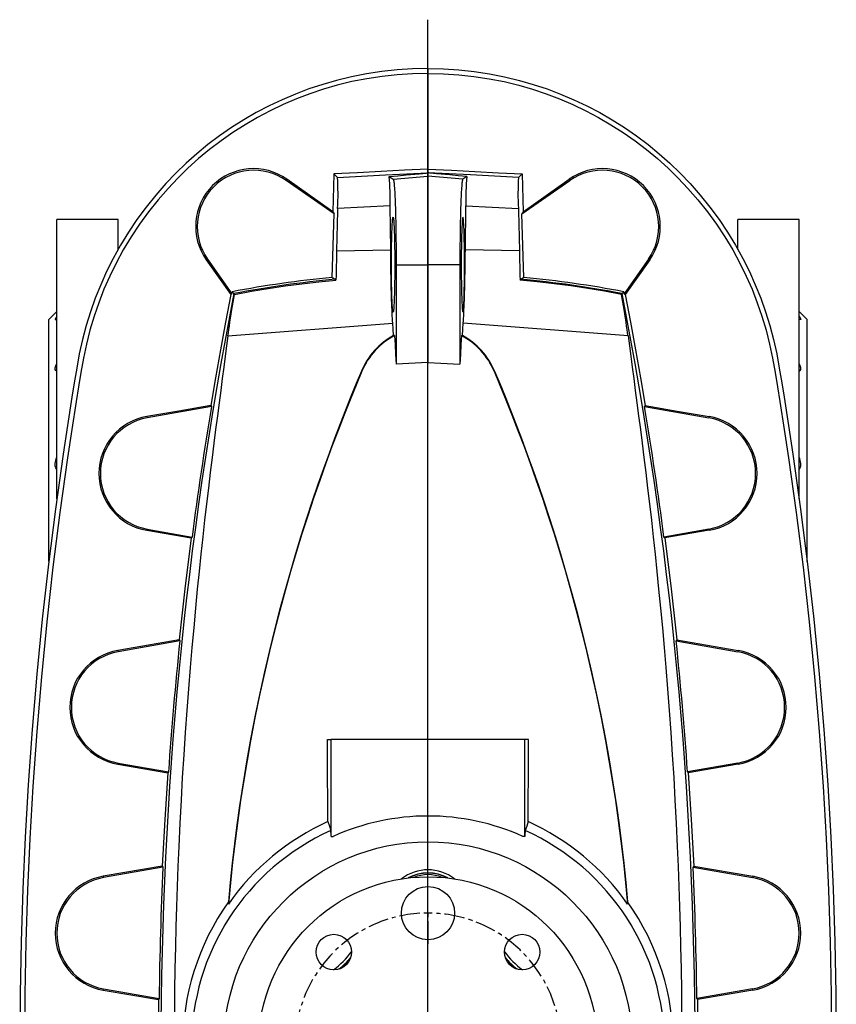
# Model space of a CAD drawing. Extents: x -1477 to 874, y -826 to 3147.
# Tile 2 of 6: x -1450 to -944, y -174 to 436. Entities that reach past the tile are written whole.
import ezdxf

# ---------------------------------------------------------------- set-up
doc = ezdxf.new("R2010")
doc.units = 0
doc.linetypes.add('CENTERX2', pattern=[20.32, 12.7, -2.54, 2.54, -2.54])
doc.layers.get('0').update_dxf_attribs({"linetype": 'CONTINUOUS'})

# ---------------------------------------------------------------- blocks, each defined once
blk = doc.blocks.new('SW_CENTERMARKSYMBOL_1')
at = {"color": 0, "linetype": 'CONTINUOUS'}
for p, q in [((0, -77.5), (0, 553.8)), ((0, 5), (0, 19)), ((0, 0), (0, 2.5)), ((0, 0), (0, -2.5)), ((0, -5), (0, -19))]:
    blk.add_line(p, q, dxfattribs=at)
for start, end in [(90, 91.73624), (88.26376, 90)]:
    blk.add_arc((0, -82.5), 82.5, start, end, dxfattribs=at)
at = {"color": 0, "linetype": 'CENTERX2'}
for start, end in [(93.47247, 176.52753), (3.47247, 86.52753)]:
    blk.add_arc((0, -82.5), 82.5, start, end, dxfattribs=at)

msp = doc.modelspace()

# ---------------------------------------------------------------- linework, layer by layer
at = {"color": 7, "linetype": 'CONTINUOUS'}
for p, q in [((-1197.26, 405.65), (-1197.26, 402.65)), ((-1197.26, 402.65), (-1197.26, 343.35)), ((-1197.26, 343.35), (-1197.26, 341)), ((-1284.68, 337.03), (-1285.18, 336.32)), ((-1255.49, 315.53), (-1285.18, 336.32)), ((-1256.14, 316.83), (-1284.68, 337.03)), ((-1255.52, 340.35), (-1256.14, 316.83)), ((-1253.3, 338.18), (-1255.52, 340.35)), ((-1221.28, 338.78), (-1218.83, 337.15)), ((-1218.83, 337.15), (-1197.26, 339.04)), ((-1197.26, 341), (-1197.26, 339.04)), ((-1197.26, 339.04), (-1197.26, 284.06)), ((-1175.69, 337.15), (-1197.26, 339.04)), ((-1173.24, 338.78), (-1175.69, 337.15)), ((-1141.21, 338.18), (-1139, 340.35)), ((-1139.03, 315.53), (-1109.33, 336.32)), ((-1139, 340.35), (-1138.38, 316.83)), ((-1138.38, 316.83), (-1109.83, 337.03)), ((-1109.83, 337.03), (-1109.33, 336.32)), ((-1220.65, 320.61), (-1253.26, 318.96)), ((-1220.39, 293.32), (-1220.65, 320.61)), ((-1174.12, 293.32), (-1173.87, 320.61)), ((-1173.87, 320.61), (-1141.25, 318.96)), ((-1389.26, 312.15), (-1427.26, 312.15)), ((-1427.26, 138.98), (-1427.26, 312.15)), ((-1389.26, 293.57), (-1389.26, 312.15)), ((-1256.72, 276.16), (-1255.49, 315.53)), ((-1256.14, 316.83), (-1255.49, 315.53)), ((-1138.38, 316.83), (-1139.03, 315.53)), ((-1137.8, 276.16), (-1139.03, 315.53)), ((-967.26, 312.15), (-1005.26, 312.15)), ((-1005.26, 293.57), (-1005.26, 312.15)), ((-967.26, 138.98), (-967.26, 312.15)), ((-1253.9, 292.57), (-1220.39, 293.32)), ((-1140.61, 292.57), (-1174.12, 293.32)), ((-1334.64, 287.08), (-1333.93, 287.58)), ((-1334.64, 287.08), (-1319.48, 265.64)), ((-1333.93, 287.58), (-1318.89, 266.1)), ((-1060.59, 287.58), (-1075.63, 266.1)), ((-1059.88, 287.08), (-1075.04, 265.64)), ((-1059.88, 287.08), (-1060.59, 287.58)), ((-1217.02, 284.06), (-1217.02, 222.51)), ((-1217.02, 284.06), (-1197.26, 284.06)), ((-1197.26, 284.06), (-1197.26, 223.42)), ((-1177.5, 284.06), (-1197.26, 284.06)), ((-1177.5, 284.06), (-1177.5, 222.51)), ((-1256.72, 276.16), (-1254.81, 275.04)), ((-1254.27, 274.53), (-1254.81, 275.04)), ((-1140.24, 274.53), (-1139.71, 275.04)), ((-1137.8, 276.16), (-1139.71, 275.04)), ((-1318.89, 266.1), (-1319.48, 265.64)), ((-1318.66, 267.26), (-1317.56, 266.15)), ((-1317.11, 265.7), (-1317.56, 266.15)), ((-1077.41, 265.7), (-1076.96, 266.15)), ((-1075.86, 267.26), (-1076.96, 266.15)), ((-1075.63, 266.1), (-1075.04, 265.64)), ((-1427.26, 255.15), (-1432.26, 250.15)), ((-962.26, 250.15), (-967.26, 255.15)), ((-1432.26, 100.13), (-1432.26, 250.15)), ((-1321.23, 239.9), (-1219.11, 247.86)), ((-1073.29, 239.9), (-1175.41, 247.86)), ((-962.26, 100.13), (-962.26, 250.15)), ((-1217.99, 240.11), (-1218.59, 240.13)), ((-1176.53, 240.11), (-1175.92, 240.13)), ((-1197.26, -10.35), (-1197.26, 223.42)), ((-1238.48, 218.15), (-1238.24, 218.04)), ((-1156.04, 218.15), (-1156.28, 218.04)), ((-1331.5, 196.14), (-1371.34, 189.12)), ((-1331.84, 196.75), (-1331.5, 196.14)), ((-1062.67, 196.75), (-1063.01, 196.14)), ((-1063.01, 196.14), (-1023.18, 189.12)), ((-1371.48, 189.95), (-1371.34, 189.12)), ((-1023.04, 189.95), (-1023.18, 189.12)), ((-1371.47, 119.41), (-1371.34, 120.18)), ((-1371.47, 119.41), (-1343.97, 114.72)), ((-1371.34, 120.18), (-1343.48, 115.27)), ((-1023.18, 120.18), (-1051.04, 115.27)), ((-1023.05, 119.41), (-1050.54, 114.72)), ((-1023.05, 119.41), (-1023.18, 120.18)), ((-1343.48, 115.27), (-1343.97, 114.72)), ((-1051.04, 115.27), (-1050.54, 114.72)), ((-1351.4, 51.45), (-1389.48, 44.94)), ((-1351.04, 50.87), (-1389.34, 44.12)), ((-1351.4, 51.45), (-1351.04, 50.87)), ((-1043.12, 51.45), (-1043.48, 50.87)), ((-1043.48, 50.87), (-1005.18, 44.12)), ((-1043.12, 51.45), (-1005.04, 44.94)), ((-1389.48, 44.94), (-1389.34, 44.12)), ((-1005.04, 44.94), (-1005.18, 44.12)), ((-1259.62, -20.11), (-1259.62, -10.35)), ((-1259.62, -10.35), (-1257.26, -10.35)), ((-1257.26, -70.35), (-1257.26, -10.35)), ((-1137.26, -10.35), (-1257.26, -10.35)), ((-1137.26, -70.35), (-1137.26, -10.35)), ((-1134.9, -10.35), (-1137.26, -10.35)), ((-1134.9, -20.11), (-1134.9, -10.35)), ((-1389.48, -25.6), (-1389.34, -24.82)), ((-1389.48, -25.6), (-1358.56, -30.88)), ((-1389.34, -24.82), (-1358.1, -30.32)), ((-1358.1, -30.32), (-1358.56, -30.88)), ((-1005.18, -24.82), (-1036.42, -30.32)), ((-1036.42, -30.32), (-1035.96, -30.88)), ((-1005.04, -25.6), (-1035.96, -30.88)), ((-1005.04, -25.6), (-1005.18, -24.82)), ((-1257.28, -70.35), (-1257.26, -70.35)), ((-1257.26, -70.35), (-1256.04, -70.35)), ((-1137.26, -70.35), (-1138.47, -70.35)), ((-1137.24, -70.35), (-1137.26, -70.35)), ((-1361.91, -88.82), (-1398.48, -95.06)), ((-1361.52, -89.39), (-1398.34, -95.88)), ((-1361.91, -88.82), (-1361.52, -89.39)), ((-1032.61, -88.82), (-1033, -89.39)), ((-1033, -89.39), (-996.18, -95.88)), ((-1032.61, -88.82), (-996.04, -95.06)), ((-1398.48, -95.06), (-1398.34, -95.88)), ((-996.04, -95.06), (-996.18, -95.88)), ((-1320.92, -112.25), (-1320.96, -110.97)), ((-1073.6, -112.25), (-1073.56, -110.97)), ((-1398.48, -165.62), (-1398.34, -164.82)), ((-1398.48, -165.62), (-1364.3, -171.45)), ((-1398.34, -164.82), (-1363.87, -170.89)), ((-1363.87, -170.89), (-1364.3, -171.45)), ((-996.18, -164.82), (-1030.65, -170.89)), ((-1030.65, -170.89), (-1030.22, -171.45)), ((-996.04, -165.62), (-1030.22, -171.45)), ((-996.04, -165.62), (-996.18, -164.82)), ((-1364.3, -171.45), (-1364.47, -200.35)), ((-1030.22, -171.45), (-1030.05, -200.35))]:
    msp.add_line(p, q, dxfattribs=at)
for points in [[(-1197.26, 405.65), (-1206.87, 405.45), (-1216.43, 404.84), (-1225.93, 403.81), (-1235.36, 402.37), (-1244.69, 400.54), (-1253.92, 398.3), (-1262.52, 395.84), (-1271.01, 393.02), (-1279.38, 389.87), (-1287.62, 386.37), (-1295.71, 382.54), (-1303.66, 378.37), (-1311.45, 373.87), (-1319.06, 369.05), (-1326.48, 363.91), (-1333.68, 358.48), (-1340.54, 352.86), (-1347.16, 346.96), (-1353.53, 340.81), (-1359.65, 334.41), (-1365.95, 327.24), (-1371.93, 319.81), (-1377.58, 312.15), (-1382.88, 304.26), (-1387.82, 296.16), (-1392.41, 287.86), (-1396.41, 279.85), (-1400.07, 271.69), (-1403.41, 263.38), (-1406.41, 254.92), (-1409.07, 246.33), (-1411.38, 237.61), (-1413.34, 228.78), (-1414.95, 219.85), (-1416.45, 210.89), (-1417.92, 201.93), (-1420.7, 184.31), (-1423.37, 166.68), (-1428.15, 132.63), (-1432.46, 98.52), (-1436.31, 64.37), (-1439.69, 30.16), (-1442.6, -4.08), (-1445.04, -38.36), (-1446.92, -70.72), (-1448.38, -103.1), (-1449.42, -135.5), (-1450.05, -167.92), (-1450.26, -200.35)], [(-1197.26, 405.65), (-1187.65, 405.45), (-1178.08, 404.84), (-1168.58, 403.81), (-1159.16, 402.37), (-1149.83, 400.54), (-1140.6, 398.3), (-1132, 395.84), (-1123.51, 393.02), (-1115.14, 389.87), (-1106.9, 386.37), (-1098.8, 382.54), (-1090.85, 378.37), (-1083.06, 373.87), (-1075.45, 369.05), (-1068.04, 363.91), (-1060.83, 358.48), (-1053.98, 352.86), (-1047.36, 346.96), (-1040.99, 340.81), (-1034.87, 334.41), (-1028.57, 327.24), (-1022.58, 319.81), (-1016.94, 312.15), (-1011.64, 304.26), (-1006.7, 296.16), (-1002.11, 287.86), (-998.11, 279.85), (-994.44, 271.69), (-991.11, 263.38), (-988.11, 254.92), (-985.45, 246.33), (-983.14, 237.61), (-981.18, 228.78), (-979.57, 219.85), (-978.07, 210.89), (-976.6, 201.93), (-973.81, 184.31), (-971.15, 166.68), (-966.37, 132.63), (-962.06, 98.52), (-958.21, 64.37), (-954.83, 30.16), (-951.92, -4.08), (-949.47, -38.36), (-947.6, -70.72), (-946.14, -103.1), (-945.09, -135.5), (-944.47, -167.92), (-944.26, -200.35)], [(-1197.26, 402.65), (-1206.81, 402.45), (-1216.31, 401.84), (-1225.75, 400.81), (-1235.11, 399.37), (-1244.38, 397.54), (-1253.55, 395.3), (-1262.08, 392.83), (-1270.51, 390.02), (-1278.82, 386.86), (-1286.99, 383.36), (-1295.03, 379.52), (-1302.91, 375.35), (-1310.64, 370.85), (-1318.18, 366.03), (-1325.52, 360.9), (-1332.66, 355.47), (-1339.44, 349.85), (-1345.98, 343.96), (-1352.28, 337.81), (-1358.32, 331.41), (-1364.54, 324.25), (-1370.43, 316.83), (-1375.99, 309.19), (-1381.19, 301.31), (-1386.05, 293.23), (-1390.54, 284.95), (-1394.45, 276.96), (-1398.03, 268.82), (-1401.27, 260.53), (-1404.18, 252.1), (-1406.74, 243.53), (-1408.95, 234.84), (-1410.8, 226.04), (-1412.36, 217.16), (-1413.85, 208.26), (-1415.29, 199.35), (-1418.05, 181.85), (-1420.68, 164.32), (-1425.4, 130.49), (-1429.67, 96.6), (-1433.47, 62.67), (-1436.81, 28.68), (-1439.69, -5.35), (-1442.11, -39.41), (-1443.96, -71.55), (-1445.4, -103.72), (-1446.43, -135.92), (-1447.05, -168.13), (-1447.26, -200.35)], [(-1197.26, 402.65), (-1187.71, 402.45), (-1178.21, 401.84), (-1168.77, 400.81), (-1159.41, 399.37), (-1150.14, 397.54), (-1140.97, 395.3), (-1132.43, 392.83), (-1124.01, 390.02), (-1115.7, 386.86), (-1107.52, 383.36), (-1099.49, 379.52), (-1091.61, 375.35), (-1083.88, 370.85), (-1076.34, 366.03), (-1068.99, 360.9), (-1061.86, 355.47), (-1055.08, 349.85), (-1048.54, 343.96), (-1042.24, 337.81), (-1036.2, 331.41), (-1029.98, 324.25), (-1024.09, 316.83), (-1018.53, 309.19), (-1013.32, 301.31), (-1008.47, 293.23), (-1003.97, 284.95), (-1000.07, 276.96), (-996.49, 268.82), (-993.25, 260.53), (-990.34, 252.1), (-987.78, 243.53), (-985.57, 234.84), (-983.72, 226.04), (-982.15, 217.16), (-980.67, 208.26), (-979.22, 199.35), (-976.47, 181.85), (-973.84, 164.32), (-969.11, 130.49), (-964.85, 96.6), (-961.05, 62.67), (-957.71, 28.68), (-954.83, -5.35), (-952.41, -39.41), (-950.56, -71.55), (-949.11, -103.72), (-948.08, -135.92), (-947.46, -168.13), (-947.26, -200.35)], [(-1197.26, 343.35), (-1211.82, 342.59), (-1226.38, 341.83), (-1240.96, 341.09), (-1255.52, 340.35)], [(-1197.26, 343.35), (-1182.7, 342.59), (-1168.14, 341.83), (-1153.56, 341.09), (-1139, 340.35)], [(-1253.3, 338.18), (-1223.58, 339.68), (-1197.26, 341)], [(-1221.28, 338.78), (-1215.99, 339.25), (-1210.72, 339.72), (-1205.47, 340.2), (-1202.63, 340.46), (-1200.72, 340.64), (-1199.43, 340.77), (-1198.3, 340.88), (-1197.68, 340.94), (-1197.41, 340.98), (-1197.28, 341), (-1197.26, 341)], [(-1218.83, 337.15), (-1218.74, 337.03), (-1218.65, 336.79), (-1218.56, 336.42), (-1218.47, 335.93), (-1218.39, 335.32), (-1218.3, 334.58), (-1218.22, 333.73), (-1218.13, 332.77), (-1218.05, 331.69), (-1217.97, 330.49), (-1217.89, 329.19), (-1217.82, 327.79), (-1217.75, 326.28), (-1217.68, 324.67), (-1217.61, 322.97), (-1217.55, 321.18), (-1217.48, 319.3), (-1217.43, 317.33), (-1217.37, 315.29), (-1217.32, 313.18), (-1217.27, 311), (-1217.23, 308.76), (-1217.19, 306.45), (-1217.15, 304.1), (-1217.12, 301.7), (-1217.1, 299.26), (-1217.07, 296.78), (-1217.05, 294.27), (-1217.04, 291.74), (-1217.03, 289.19), (-1217.02, 286.63), (-1217.02, 284.06)], [(-1173.24, 338.78), (-1178.53, 339.25), (-1183.8, 339.72), (-1189.05, 340.2), (-1191.89, 340.46), (-1193.8, 340.64), (-1195.09, 340.77), (-1196.22, 340.88), (-1196.83, 340.94), (-1197.11, 340.98), (-1197.24, 341), (-1197.26, 341)], [(-1141.21, 338.18), (-1170.94, 339.68), (-1197.26, 341)], [(-1175.69, 337.15), (-1175.78, 337.03), (-1175.87, 336.79), (-1175.96, 336.42), (-1176.04, 335.93), (-1176.13, 335.32), (-1176.22, 334.58), (-1176.3, 333.73), (-1176.38, 332.77), (-1176.47, 331.69), (-1176.55, 330.49), (-1176.62, 329.19), (-1176.7, 327.79), (-1176.77, 326.28), (-1176.84, 324.67), (-1176.91, 322.97), (-1176.97, 321.18), (-1177.03, 319.3), (-1177.09, 317.33), (-1177.15, 315.29), (-1177.2, 313.18), (-1177.24, 311), (-1177.29, 308.76), (-1177.33, 306.45), (-1177.36, 304.1), (-1177.39, 301.7), (-1177.42, 299.26), (-1177.45, 296.78), (-1177.47, 294.27), (-1177.48, 291.74), (-1177.49, 289.19), (-1177.5, 286.63), (-1177.5, 284.06)], [(-1253.26, 318.96), (-1253.3, 317.4), (-1253.9, 292.57)], [(-1141.25, 318.96), (-1141.22, 317.4), (-1140.61, 292.57)], [(-1219.91, 284.06), (-1219.91, 285.96), (-1219.9, 287.86), (-1219.89, 289.74), (-1219.87, 291.59), (-1219.85, 293.41), (-1219.83, 295.2), (-1219.8, 296.93), (-1219.77, 298.62), (-1219.74, 300.24), (-1219.7, 301.79), (-1219.66, 303.27), (-1219.61, 304.67), (-1219.56, 305.99), (-1219.51, 307.21), (-1219.46, 308.33), (-1219.4, 309.35), (-1219.35, 310.27), (-1219.29, 311.08), (-1219.22, 311.77), (-1219.16, 312.34), (-1219.1, 312.8), (-1219.03, 313.14), (-1218.96, 313.36), (-1218.9, 313.45), (-1218.83, 313.42), (-1218.77, 313.26), (-1218.7, 312.99), (-1218.63, 312.59), (-1218.57, 312.07), (-1218.51, 311.44), (-1218.45, 310.69), (-1218.39, 309.83), (-1218.33, 308.86), (-1218.28, 307.78), (-1218.22, 306.61), (-1218.17, 305.34), (-1218.13, 303.98), (-1218.08, 302.54), (-1218.04, 301.03), (-1218.01, 299.44), (-1217.97, 297.78), (-1217.94, 296.07), (-1217.92, 294.31), (-1217.9, 292.51), (-1217.88, 290.67), (-1217.87, 288.8), (-1217.86, 286.91), (-1217.86, 285.01), (-1217.86, 283.11), (-1217.86, 281.21), (-1217.87, 279.32), (-1217.88, 277.45), (-1217.9, 275.61), (-1217.92, 273.81), (-1217.94, 272.05), (-1217.97, 270.34), (-1218.01, 268.68), (-1218.04, 267.09), (-1218.08, 265.58), (-1218.13, 264.14), (-1218.17, 262.78), (-1218.22, 261.51), (-1218.28, 260.34), (-1218.33, 259.26), (-1218.39, 258.29), (-1218.45, 257.43), (-1218.51, 256.68), (-1218.57, 256.05), (-1218.63, 255.53), (-1218.7, 255.13), (-1218.77, 254.86), (-1218.83, 254.7), (-1218.9, 254.67), (-1218.96, 254.76), (-1219.03, 254.98), (-1219.1, 255.32), (-1219.16, 255.78), (-1219.22, 256.35), (-1219.29, 257.04), (-1219.35, 257.85), (-1219.4, 258.77), (-1219.46, 259.79), (-1219.51, 260.91), (-1219.56, 262.13), (-1219.61, 263.45), (-1219.66, 264.85), (-1219.7, 266.33), (-1219.74, 267.88), (-1219.77, 269.5), (-1219.8, 271.19), (-1219.83, 272.92), (-1219.85, 274.71), (-1219.87, 276.53), (-1219.89, 278.38), (-1219.9, 280.26), (-1219.91, 282.16), (-1219.91, 284.06)], [(-1174.61, 284.06), (-1174.61, 285.96), (-1174.62, 287.86), (-1174.63, 289.74), (-1174.64, 291.59), (-1174.66, 293.41), (-1174.69, 295.2), (-1174.71, 296.93), (-1174.75, 298.62), (-1174.78, 300.24), (-1174.82, 301.79), (-1174.86, 303.27), (-1174.91, 304.67), (-1174.95, 305.99), (-1175, 307.21), (-1175.06, 308.33), (-1175.11, 309.35), (-1175.17, 310.27), (-1175.23, 311.08), (-1175.29, 311.77), (-1175.36, 312.34), (-1175.42, 312.8), (-1175.49, 313.14), (-1175.55, 313.36), (-1175.62, 313.45), (-1175.69, 313.42), (-1175.75, 313.26), (-1175.82, 312.99), (-1175.88, 312.59), (-1175.95, 312.07), (-1176.01, 311.44), (-1176.07, 310.69), (-1176.13, 309.83), (-1176.19, 308.86), (-1176.24, 307.78), (-1176.3, 306.61), (-1176.34, 305.34), (-1176.39, 303.98), (-1176.43, 302.54), (-1176.47, 301.03), (-1176.51, 299.44), (-1176.54, 297.78), (-1176.57, 296.07), (-1176.6, 294.31), (-1176.62, 292.51), (-1176.64, 290.67), (-1176.65, 288.8), (-1176.66, 286.91), (-1176.66, 285.01), (-1176.66, 283.11), (-1176.66, 281.21), (-1176.65, 279.32), (-1176.64, 277.45), (-1176.62, 275.61), (-1176.6, 273.81), (-1176.57, 272.05), (-1176.54, 270.34), (-1176.51, 268.68), (-1176.47, 267.09), (-1176.43, 265.58), (-1176.39, 264.14), (-1176.34, 262.78), (-1176.3, 261.51), (-1176.24, 260.34), (-1176.19, 259.26), (-1176.13, 258.29), (-1176.07, 257.43), (-1176.01, 256.68), (-1175.95, 256.05), (-1175.88, 255.53), (-1175.82, 255.13), (-1175.75, 254.86), (-1175.69, 254.7), (-1175.62, 254.67), (-1175.55, 254.76), (-1175.49, 254.98), (-1175.42, 255.32), (-1175.36, 255.78), (-1175.29, 256.35), (-1175.23, 257.04), (-1175.17, 257.85), (-1175.11, 258.77), (-1175.06, 259.79), (-1175, 260.91), (-1174.95, 262.13), (-1174.91, 263.45), (-1174.86, 264.85), (-1174.82, 266.33), (-1174.78, 267.88), (-1174.75, 269.5), (-1174.71, 271.19), (-1174.69, 272.92), (-1174.66, 274.71), (-1174.64, 276.53), (-1174.63, 278.38), (-1174.62, 280.26), (-1174.61, 282.16), (-1174.61, 284.06)], [(-1219.11, 247.86), (-1219.2, 249.28), (-1219.29, 250.81), (-1219.38, 252.45), (-1219.46, 254.19), (-1219.55, 256.03), (-1219.63, 257.98), (-1219.71, 260.01), (-1219.78, 262.14), (-1219.85, 264.36), (-1219.92, 266.66), (-1219.98, 269.04), (-1220.05, 271.5), (-1220.1, 274.02), (-1220.16, 276.62), (-1220.21, 279.27), (-1220.25, 281.99), (-1220.29, 284.76), (-1220.33, 287.57), (-1220.37, 290.43), (-1220.39, 293.32)], [(-1175.41, 247.86), (-1175.32, 249.28), (-1175.23, 250.81), (-1175.14, 252.45), (-1175.05, 254.19), (-1174.97, 256.03), (-1174.89, 257.98), (-1174.81, 260.01), (-1174.74, 262.14), (-1174.67, 264.36), (-1174.6, 266.66), (-1174.53, 269.04), (-1174.47, 271.5), (-1174.42, 274.02), (-1174.36, 276.62), (-1174.31, 279.27), (-1174.27, 281.99), (-1174.22, 284.76), (-1174.19, 287.57), (-1174.15, 290.43), (-1174.12, 293.32)], [(-1253.9, 292.57), (-1253.98, 289.44), (-1254.05, 286.35), (-1254.11, 283.31), (-1254.17, 280.32), (-1254.22, 277.39), (-1254.27, 274.53)], [(-1140.61, 292.57), (-1140.54, 289.44), (-1140.47, 286.35), (-1140.41, 283.31), (-1140.35, 280.32), (-1140.29, 277.39), (-1140.24, 274.53)], [(-1317.11, 265.7), (-1306.72, 267.61), (-1296.31, 269.35), (-1285.86, 270.91), (-1275.35, 272.3), (-1264.82, 273.5), (-1254.27, 274.53)], [(-1077.41, 265.7), (-1087.79, 267.61), (-1098.21, 269.35), (-1108.66, 270.91), (-1119.17, 272.3), (-1129.7, 273.5), (-1140.24, 274.53)], [(-1319.48, 265.64), (-1322.75, 248.47), (-1325.9, 231.27), (-1328.93, 214.02), (-1331.84, 196.75)], [(-1321.23, 239.9), (-1320.98, 241.77), (-1320.69, 243.8), (-1320.36, 246.01), (-1320, 248.37), (-1319.4, 252.2), (-1318.72, 256.35), (-1317.95, 260.88), (-1317.11, 265.7)], [(-1318.89, 266.1), (-1318.86, 266.24), (-1318.83, 266.39), (-1318.8, 266.53), (-1318.77, 266.68), (-1318.75, 266.82), (-1318.72, 266.97), (-1318.69, 267.11), (-1318.66, 267.26)], [(-1073.29, 239.9), (-1073.54, 241.77), (-1073.83, 243.8), (-1074.16, 246.01), (-1074.52, 248.37), (-1075.12, 252.2), (-1075.8, 256.35), (-1076.57, 260.88), (-1077.41, 265.7)], [(-1075.63, 266.1), (-1075.66, 266.24), (-1075.69, 266.39), (-1075.72, 266.53), (-1075.74, 266.68), (-1075.77, 266.82), (-1075.8, 266.97), (-1075.83, 267.11), (-1075.86, 267.26)], [(-1075.04, 265.64), (-1071.77, 248.47), (-1068.62, 231.27), (-1065.59, 214.02), (-1062.67, 196.75)], [(-1427.26, 252.02), (-1427.9, 251.09), (-1428.15, 250.63), (-1428.25, 250.31), (-1428.21, 250.13), (-1427.89, 250.12), (-1427.3, 250.38), (-1427.26, 250.41)], [(-967.26, 252.02), (-966.62, 251.09), (-966.37, 250.63), (-966.26, 250.31), (-966.31, 250.13), (-966.63, 250.12), (-967.22, 250.38), (-967.26, 250.41)], [(-1218.59, 240.13), (-1218.85, 244.06), (-1219.11, 247.86)], [(-1175.92, 240.13), (-1175.67, 244.06), (-1175.41, 247.86)], [(-1321.23, 239.9), (-1322.05, 233.75), (-1322.91, 227.3), (-1323.81, 220.54), (-1324.75, 213.49), (-1325.72, 206.15), (-1326.74, 198.39), (-1327.79, 190.34), (-1328.86, 182), (-1329.95, 173.39), (-1331.05, 164.51), (-1332.19, 155.19), (-1333.34, 145.6), (-1334.49, 135.75), (-1335.65, 125.65), (-1336.8, 115.31), (-1337.94, 104.72), (-1339.07, 93.91), (-1340.19, 82.89), (-1341.34, 71.08), (-1342.46, 59.04), (-1343.56, 46.78), (-1344.62, 34.33), (-1345.7, 21.09), (-1346.72, 7.64), (-1347.7, -6), (-1348.63, -19.81), (-1349.49, -33.78), (-1350.3, -47.92), (-1351.05, -62.19), (-1351.72, -76.59), (-1352.24, -88.9), (-1352.71, -101.3), (-1353.13, -113.77), (-1353.49, -126.29), (-1353.8, -138.86), (-1354.06, -152.37), (-1354.26, -165.93), (-1354.4, -179.51)], [(-1217.99, 240.11), (-1217.66, 234.44), (-1217.34, 228.57), (-1217.02, 222.51)], [(-1176.53, 240.11), (-1176.86, 234.44), (-1177.18, 228.57), (-1177.5, 222.51)], [(-1073.29, 239.9), (-1072.47, 233.75), (-1071.61, 227.3), (-1070.71, 220.54), (-1069.77, 213.49), (-1068.8, 206.15), (-1067.78, 198.39), (-1066.73, 190.34), (-1065.66, 182), (-1064.57, 173.39), (-1063.46, 164.51), (-1062.32, 155.19), (-1061.18, 145.6), (-1060.02, 135.75), (-1058.87, 125.65), (-1057.72, 115.31), (-1056.58, 104.72), (-1055.45, 93.91), (-1054.33, 82.89), (-1053.18, 71.08), (-1052.05, 59.04), (-1050.96, 46.78), (-1049.89, 34.33), (-1048.82, 21.09), (-1047.79, 7.64), (-1046.82, -6), (-1045.89, -19.81), (-1045.02, -33.78), (-1044.22, -47.92), (-1043.47, -62.19), (-1042.8, -76.59), (-1042.28, -88.9), (-1041.81, -101.3), (-1041.39, -113.77), (-1041.03, -126.29), (-1040.72, -138.86), (-1040.45, -152.37), (-1040.25, -165.93), (-1040.12, -179.51)], [(-1427.26, 218.07), (-1427.64, 218.23), (-1427.94, 218.49), (-1428.23, 219.16), (-1428.21, 220.14), (-1427.88, 221.35), (-1427.26, 222.81)], [(-1197.26, 223.42), (-1205.26, 223.05), (-1217.02, 222.51)], [(-1197.26, 223.42), (-1189.26, 223.05), (-1177.5, 222.51)], [(-967.26, 218.07), (-966.88, 218.23), (-966.58, 218.49), (-966.29, 219.16), (-966.31, 220.14), (-966.63, 221.35), (-967.26, 222.81)], [(-1238.48, 218.15), (-1241.72, 210.37), (-1245.02, 202.3), (-1248.36, 193.95), (-1251.72, 185.34), (-1255.15, 176.35), (-1258.6, 167.08), (-1262.04, 157.56), (-1265.48, 147.78), (-1269.01, 137.41), (-1272.51, 126.77), (-1275.98, 115.88), (-1279.39, 104.75), (-1282.75, 93.37), (-1286.04, 81.74), (-1289.25, 69.89), (-1292.38, 57.82), (-1295.55, 44.91), (-1298.62, 31.76), (-1301.56, 18.39), (-1304.36, 4.82), (-1307.01, -8.96), (-1309.52, -22.93), (-1311.86, -37.09), (-1314.03, -51.39), (-1315.67, -63.14), (-1317.18, -74.98), (-1318.57, -86.9), (-1319.83, -98.91), (-1320.96, -110.97)], [(-1238.24, 218.04), (-1241.87, 209.35), (-1245.54, 200.34), (-1249.26, 191.02), (-1252.99, 181.39), (-1256.79, 171.34), (-1260.58, 160.99), (-1264.36, 150.34), (-1268.12, 139.41), (-1271.77, 128.42), (-1275.37, 117.17), (-1278.92, 105.66), (-1282.4, 93.9), (-1285.81, 81.9), (-1289.13, 69.66), (-1292.35, 57.2), (-1295.47, 44.52), (-1298.63, 30.95), (-1301.65, 17.15), (-1304.52, 3.14), (-1307.24, -11.07), (-1309.41, -23.24), (-1311.46, -35.55), (-1313.37, -47.98), (-1315.16, -60.52), (-1316.82, -73.31), (-1318.34, -86.21), (-1319.71, -99.19), (-1320.92, -112.25)], [(-1156.28, 218.04), (-1152.65, 209.35), (-1148.97, 200.34), (-1145.26, 191.02), (-1141.52, 181.39), (-1137.73, 171.34), (-1133.94, 160.99), (-1130.15, 150.34), (-1126.4, 139.41), (-1122.75, 128.42), (-1119.14, 117.17), (-1115.6, 105.66), (-1112.11, 93.9), (-1108.71, 81.9), (-1105.39, 69.66), (-1102.16, 57.2), (-1099.05, 44.52), (-1095.89, 30.95), (-1092.87, 17.15), (-1089.99, 3.14), (-1087.28, -11.07), (-1085.11, -23.24), (-1083.06, -35.55), (-1081.14, -47.98), (-1079.36, -60.52), (-1077.7, -73.31), (-1076.18, -86.21), (-1074.81, -99.19), (-1073.6, -112.25)], [(-1156.04, 218.15), (-1152.79, 210.37), (-1149.5, 202.3), (-1146.16, 193.95), (-1142.79, 185.34), (-1139.36, 176.35), (-1135.92, 167.08), (-1132.48, 157.56), (-1129.04, 147.78), (-1125.51, 137.41), (-1122.01, 126.77), (-1118.54, 115.88), (-1115.13, 104.75), (-1111.77, 93.37), (-1108.48, 81.74), (-1105.27, 69.89), (-1102.14, 57.82), (-1098.96, 44.91), (-1095.9, 31.76), (-1092.96, 18.39), (-1090.16, 4.82), (-1087.5, -8.96), (-1085, -22.93), (-1082.66, -37.09), (-1080.48, -51.39), (-1078.85, -63.14), (-1077.34, -74.98), (-1075.95, -86.9), (-1074.69, -98.91), (-1073.56, -110.97)], [(-1331.84, 196.75), (-1351.68, 193.34), (-1371.48, 189.95)], [(-1062.67, 196.75), (-1042.84, 193.34), (-1023.04, 189.95)], [(-1427.26, 157.22), (-1427.87, 158.17), (-1428.21, 159.43), (-1428.23, 160.92), (-1427.93, 162.68), (-1427.63, 163.7), (-1427.26, 164.76)], [(-967.26, 157.22), (-966.64, 158.17), (-966.31, 159.43), (-966.29, 160.92), (-966.59, 162.68), (-966.88, 163.7), (-967.26, 164.76)], [(-1343.97, 114.72), (-1347.89, 83.11), (-1351.4, 51.45)], [(-1050.54, 114.72), (-1046.63, 83.11), (-1043.12, 51.45)], [(-1259.26, -61.15), (-1259.37, -47.34), (-1259.49, -33.66), (-1259.62, -20.11)], [(-1135.26, -61.15), (-1135.15, -47.34), (-1135.03, -33.66), (-1134.9, -20.11)], [(-1358.56, -30.88), (-1360.41, -59.84), (-1361.91, -88.82)], [(-1035.96, -30.88), (-1034.11, -59.84), (-1032.61, -88.82)], [(-1259.26, -61.15), (-1258.39, -63.93), (-1257.53, -66.71)], [(-1135.26, -61.15), (-1136.12, -63.93), (-1136.99, -66.71)]]:
    msp.add_lwpolyline(points, dxfattribs=at)
for centre, radius in [((-1197.26, -200.35), 126.67), ((-1197.26, -200.35), 105), ((-1197.26, -117.85), 16.5), ((-1255.6, -142.01), 11), ((-1138.92, -142.01), 11)]:
    msp.add_circle(centre, radius, dxfattribs=at)
for centre, radius, start, end in [((-1305.37, 307.77), 35.84, 54.75074, 215.25023), ((-1305.26, 307.65), 35, 55, 215), ((-1089.15, 307.77), 35.84, 324.74977, 125.24926), ((-1089.26, 307.65), 35, 325, 125), ((-1420.22, 328.22), 167.21, 356.82524, 3.4132), ((-1443.47, 322.04), 222.82, 359.63252, 4.30905), ((-951.05, 322.04), 222.82, 175.69095, 180.36748), ((-974.3, 328.22), 167.21, 176.5868, 183.17476), ((-1197.26, -357.35), 636.29, 95.36165, 100.99922), ((-1197.26, -357.35), 635, 95.20008, 100.92074), ((-1197.26, -357.35), 635, 79.07926, 84.79992), ((-1197.26, -357.35), 636.29, 79.00078, 84.63835), ((1067.24, -200.35), 2430, 168.93191, 191.06809), ((-3461.76, -200.35), 2430, 348.93191, 11.06809), ((-1197.21, 200.8), 44.77, 118.53056, 157.20435), ((-1197.24, 200.74), 44.5, 117.79833, 157.13139), ((-1197.28, 200.74), 44.5, 22.86861, 62.20167), ((-1197.31, 200.8), 44.77, 22.79565, 61.46944), ((1067.24, -200.35), 2431.29, 170.61436, 172.54107), ((-3461.76, -200.35), 2431.29, 7.45893, 9.38564), ((-1365.45, 154.68), 35.78, 99.7075, 260.30889), ((-1029.07, 154.68), 35.78, 279.69111, 80.2925), ((-1365.26, 154.65), 35, 100, 260), ((-1029.26, 154.65), 35, 280, 80), ((1067.24, -200.35), 2431.29, 174.06913, 175.98995), ((-3461.76, -200.35), 2431.29, 4.01005, 5.93087), ((-1383.45, 9.67), 35.78, 99.69904, 260.31057), ((-1383.26, 9.65), 35, 100, 260), ((-1011.26, 9.65), 35, 280, 80), ((-1011.07, 9.67), 35.78, 279.68943, 80.30096), ((-1197.26, -200.35), 142.67, 65.66783, 114.33217), ((-1197.26, -200.35), 146.6, 114.275, 245.725), ((-1197.42, -198.52), 150.64, 114.23436, 145.06399), ((-1284.48, -70.39), 27.2, 0.09073, 7.77171), ((-1110.04, -70.39), 27.2, 172.22829, 179.90927), ((-1197.26, -200.35), 146.6, 294.275, 65.725), ((-1197.09, -198.52), 150.64, 34.93601, 65.76564), ((1067.24, -200.35), 2431.29, 177.3842, 179.30585), ((-1197.26, -117.85), 26.82, 52.27449, 127.72551), ((-3461.76, -200.35), 2431.29, 0.69415, 2.6158), ((-1392.46, -130.34), 35.79, 99.69168, 260.31154), ((-1392.26, -130.35), 35, 100, 260), ((-1197.26, -117.85), 25, 60.5998, 119.4002), ((-1197.26, -117.85), 24.82, 61.62754, 118.37246), ((-1197.26, -117.85), 23.82, 68.27083, 111.72917), ((-1002.26, -130.35), 35, 280, 80), ((-1002.06, -130.34), 35.79, 279.68846, 80.30832), ((-1194.68, -200.35), 154.71, 144.71179, 215.28821), ((-1199.84, -200.35), 154.71, 324.71179, 35.28821), ((-1290.95, -106.66), 58.18, 307.18642, 322.81358), ((-1290.95, -106.66), 60, 310.20489, 319.79511), ((-1290.95, -106.66), 60.18, 310.65458, 319.34542), ((-1103.57, -106.66), 58.18, 217.18642, 232.81358), ((-1103.57, -106.66), 60, 220.20489, 229.79511), ((-1103.57, -106.66), 60.18, 220.65458, 229.34542)]:
    msp.add_arc(centre, radius, start, end, dxfattribs=at)

# ---------------------------------------------------------------- block references
msp.add_blockref('SW_CENTERMARKSYMBOL_1', (-1197.26, -117.85), dxfattribs=at)

doc.saveas('drawing.dxf')
